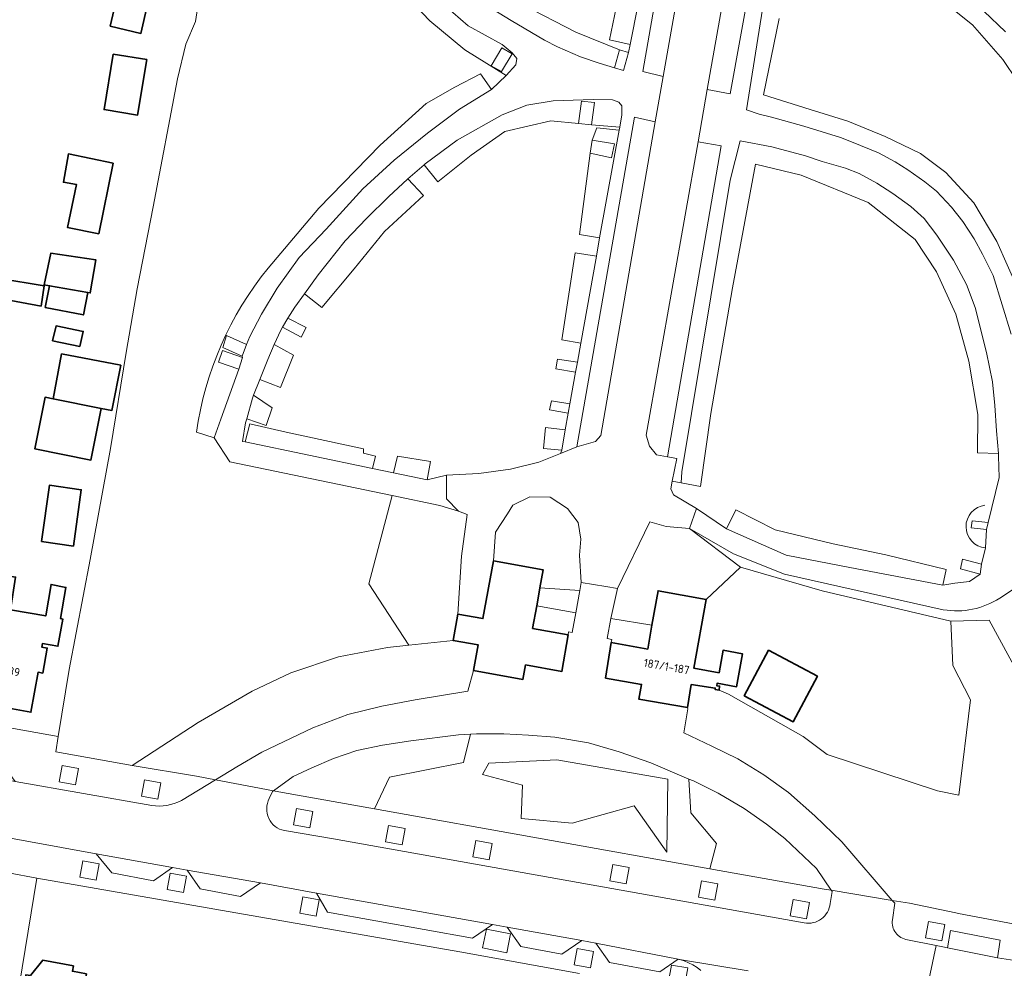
# Model space of a CAD drawing. Extents: x 151587 to 155483, y 462503 to 464608.
# Tile 121 of 236: x 153693 to 153800, y 463225 to 463328. Entities that reach past the tile are written whole.
import ezdxf
from ezdxf.enums import TextEntityAlignment as Align

# ---------------------------------------------------------------- set-up
doc = ezdxf.new("R2010")
doc.units = 0
doc.header["$LTSCALE"] = 0.5
for name, color, linetype, lineweight in [('B-RO-GR-BEPLANTING_CULTUUR_HEESTERS-GV', 251, 'CONTINUOUS', 18), ('B-RO-GR-GROENVOORZIENING-GV', 251, 'CONTINUOUS', 18), ('B-RO-GR-HAAG-G', 251, 'GR-HAAG1', 13), ('B-RO-IE-TERREINAFSCHEIDING_KUNSTMATIG_HEKWERK-G', 251, 'IE-TERREINAFSCHEIDING-KUNSTMATIG', 18), ('B-RO-OG-BEBOUWING-GV', 6, 'CONTINUOUS', 35), ('B-RO-OG-BEBOUWING-T18', 1, 'CONTINUOUS', 18), ('B-RO-OG-TERREIN_CULTUURSCHEIDING-GV', 251, 'CONTINUOUS', 18), ('B-RO-VH-VERHARDING_ASFALT-GV', 251, 'CONTINUOUS', 18), ('B-RO-VH-VERHARDING_BETONSTRAATSTEEN-GV', 251, 'CONTINUOUS', 18), ('B-RO-VH-VERHARDING_FUNDERING_ZAND-GV', 251, 'CONTINUOUS', 18), ('B-RO-VH-VERHARDING_STRAATBAKSTEEN-GV', 251, 'CONTINUOUS', 18), ('B-RO-VH-VERHARDING_TEGEL-GV', 251, 'CONTINUOUS', 18)]:
    doc.layers.add(name, color=color, linetype=linetype, lineweight=lineweight)
doc.styles.add('NLCS-ISO-M200-T18', font='NLCS-ISO.ttf', dxfattribs={"height": 0.36})
doc.linetypes.add('GR-HAAG1', pattern='A,6,[176,NLCS.SHX,S=0.125,R=0,X=0,Y=0],-2', length=8)
doc.linetypes.add('IE-TERREINAFSCHEIDING-KUNSTMATIG', pattern='A,4,[82,NLCS.SHX,S=0.75,R=90,X=0,Y=0],4,-2', length=10)

msp = doc.modelspace()

# ---------------------------------------------------------------- linework, layer by layer
at = {"layer": 'B-RO-GR-BEPLANTING_CULTUUR_HEESTERS-GV', "flags": 128}
msp.add_lwpolyline([(153763.384, 463237.483), (153763.482, 463245.412), (153751.462, 463247.492), (153744.083, 463247.131), (153743.424, 463245.917), (153747.732, 463244.732), (153747.611, 463241.137), (153753.11, 463240.637), (153759.828, 463242.495)], close=True, dxfattribs=at)
at = {"layer": 'B-RO-GR-GROENVOORZIENING-GV', "flags": 128}
for points in [[(153757.707, 463322.439), (153758.68, 463322.143), (153759.237, 463324.085), (153758.264, 463324.381), (153753.524, 463326.277), (153747.778, 463329.264), (153743.514, 463332.347), (153739.6, 463335.965), (153735.974, 463340.402), (153732.914, 463345.196), (153730.551, 463349.584), (153728.615, 463356.155), (153727.714, 463360.856), (153727.469, 463362.133), (153725.138, 463362.317)], [(153720.204, 463300.749), (153725.695, 463307.239), (153732.344, 463314.043), (153737.318, 463318.559), (153740.42, 463320.333), (153743.205, 463321.776), (153744.397, 463320.084), (153745.977, 463321.605), (153741.494, 463324.38), (153737.696, 463327.537), (153735.301, 463330.096), (153736.802, 463331.665), (153735.236, 463333.276), (153733.548, 463331.865), (153730.178, 463336.191), (153727.827, 463339.798), (153725.449, 463344.262), (153722.987, 463349.999), (153721.611, 463354.685), (153720.764, 463357.267), (153722.964, 463357.936)], [(153774.832, 463335.846), (153771.993, 463317.869), (153773.374, 463317.43), (153774.711, 463317.102), (153778.197, 463316.095), (153782.178, 463314.87), (153783.375, 463314.433), (153786.306, 463313.213), (153788.096, 463312.237), (153789.485, 463311.392), (153791.304, 463310.086), (153792.563, 463309.085), (153794.199, 463307.349), (153795.417, 463305.804), (153796.657, 463303.912), (153797.561, 463302.266), (153798.718, 463299.957), (153800.663, 463293.578)], [(153738.242, 463333.922), (153740.91, 463331.355), (153743.93, 463329.145), (153746.515, 463327.542), (153750.133, 463325.418), (153751.521, 463324.697), (153754.034, 463323.637), (153756.05, 463322.935), (153757.707, 463322.439)], [(153713.156, 463332.83), (153712.321, 463327.44), (153711.293, 463324.98), (153710.397, 463321.236), (153707.758, 463307.373), (153706.01, 463298.507), (153704.824, 463291.595), (153703.139, 463281.207), (153700.919, 463269.185), (153698.67, 463257.26), (153697.468, 463250.014), (153697.195, 463248.369), (153705.484, 463246.891), (153712.641, 463251.541), (153718.454, 463254.919), (153722.651, 463256.915), (153727.817, 463258.644), (153733.128, 463259.658), (153735.437, 463259.901), (153731.104, 463266.562), (153733.629, 463276.117), (153716.056, 463279.761), (153714.358, 463282.376), (153712.442, 463282.962)], [(153802.85, 463318.721), (153799.742, 463323.338), (153796.479, 463327.102), (153792.935, 463329.954)], [(153792.935, 463329.954), (153796.479, 463327.102), (153799.742, 463323.338), (153802.85, 463318.721)], [(153747.778, 463329.264), (153753.524, 463326.277), (153758.264, 463324.381), (153759.237, 463324.085), (153759.408, 463324.951), (153757.163, 463325.452), (153757.69, 463328.07)], [(153800.046, 463326.324), (153797.704, 463328.552)], [(153775.543, 463327.787), (153773.845, 463319.494), (153778.877, 463317.932), (153782.977, 463316.637), (153787.031, 463314.984), (153790.827, 463313.169), (153793.579, 463311.107), (153796.623, 463307.815), (153799.094, 463303.622), (153801.356, 463298.575)], [(153801.356, 463298.575), (153799.094, 463303.622), (153796.623, 463307.815), (153793.579, 463311.107), (153790.827, 463313.169), (153787.031, 463314.984), (153782.977, 463316.637), (153778.877, 463317.932), (153773.845, 463319.494), (153775.543, 463327.787)], [(153717.439, 463291.048), (153717.386, 463291.201), (153717.846, 463292.483), (153718.222, 463293.327), (153719.499, 463295.751), (153721.162, 463298.559), (153723.552, 463301.886), (153726.475, 463304.959), (153730.445, 463309.33), (153733.833, 463312.433), (153737.457, 463315.351), (153740.913, 463317.956), (153744.397, 463320.084), (153743.205, 463321.776), (153740.42, 463320.333), (153737.318, 463318.559), (153732.344, 463314.043), (153725.695, 463307.239), (153720.204, 463300.749)], [(153712.442, 463282.962), (153714.358, 463282.376), (153715.094, 463284.387), (153717.025, 463289.786), (153717.439, 463291.048)], [(153801.645, 463256.431), (153798.257, 463262.627), (153794.13, 463262.494), (153794.346, 463257.713), (153796.24, 463254), (153794.99, 463243.658), (153792.697, 463244.143), (153780.722, 463248.069), (153778.125, 463250.01), (153770.045, 463254.617), (153769.021, 463255.046), (153768.589, 463255.11), (153768.61, 463255.253), (153766.022, 463255.634), (153765.594, 463253.152), (153765.629, 463253.017), (153765.199, 463250.411), (153768.256, 463248.981), (153771.064, 463247.584), (153773.866, 463245.851), (153776.528, 463243.941), (153779.407, 463241.434), (153782.321, 463238.602), (153787.789, 463232.269), (153789.64, 463231.963), (153794.659, 463230.908), (153794.945, 463230.853), (153802.949, 463229.338)]]:
    msp.add_lwpolyline(points, dxfattribs=at)
for points in [[(153762.214, 463339.45), (153760.044, 463339.764), (153757.69, 463328.07), (153757.163, 463325.452), (153759.408, 463324.951), (153761.143, 463333.731), (153761.527, 463335.663), (153761.957, 463337.735), (153762.203, 463339.354)], [(153765.97, 463338.49), (153763.911, 463340.085), (153760.757, 463322.016), (153762.975, 463321.509)], [(153767.756, 463320.099), (153770.215, 463319.62), (153773.748, 463338.967), (153771.17, 463339.396)], [(153736.802, 463331.665), (153735.301, 463330.096), (153737.696, 463327.537), (153741.494, 463324.38), (153745.977, 463321.605), (153747.037, 463322.751), (153747.112, 463323.439), (153746.611, 463324.049), (153745.541, 463324.945), (153741.876, 463326.983), (153738.527, 463329.892)], [(153755.217, 463316.249), (153758.269, 463316.017), (153758.516, 463317.344), (153758.486, 463318.312), (153758.171, 463318.714), (153757.478, 463318.969), (153755.412, 463318.996), (153751.081, 463318.855), (153748.229, 463318.381), (153745.547, 463317.335), (153740.671, 463314.609), (153737.221, 463312.036), (153737.086, 463311.919), (153738.585, 463310.085), (153742.168, 463312.981), (153745.839, 463315.543), (153750.807, 463316.696), (153753.823, 463316.396)], [(153758.269, 463316.017), (153755.217, 463316.249), (153753.823, 463316.396), (153750.807, 463316.696), (153745.839, 463315.543), (153742.168, 463312.981), (153738.585, 463310.085), (153737.086, 463311.919), (153735.334, 463310.405), (153737.03, 463308.599), (153732.81, 463304.699), (153729.525, 463300.663), (153726.017, 463296.462), (153724.125, 463297.951), (153723.083, 463296.514), (153722.348, 463295.305), (153724.307, 463294.323), (153723.77, 463293.25), (153721.758, 463294.334), (153721.572, 463294.029), (153720.87, 463292.451), (153722.94, 463291.319), (153721.538, 463287.796), (153719.309, 463288.695), (153718.632, 463286.973), (153720.629, 463285.603), (153719.987, 463283.688), (153717.876, 463284.411), (153717.754, 463283.978), (153717.438, 463281.964), (153717.703, 463281.909), (153718.218, 463283.884), (153722.149, 463282.972), (153730.52, 463281.154), (153730.526, 463280.712), (153731.838, 463280.388), (153731.492, 463279.053), (153733.757, 463278.584), (153734.217, 463280.386), (153737.794, 463279.792), (153737.424, 463277.825), (153739.521, 463278.304), (153743.031, 463278.492), (153746.435, 463278.981), (153749.514, 463279.722), (153751.864, 463280.667), (153751.984, 463281.016), (153750.03, 463281.19), (153750.231, 463283.476), (153752.379, 463283.227), (153752.702, 463285.035), (153750.674, 463285.385), (153750.874, 463286.359), (153752.88, 463286.031), (153753.493, 463289.457), (153751.351, 463289.822), (153751.546, 463290.883), (153753.69, 463290.561), (153754.056, 463292.606), (153751.99, 463292.981), (153753.462, 463302.405), (153755.742, 463302.035), (153756.096, 463304.015), (153753.909, 463304.398), (153755.07, 463313.206), (153755.295, 463314.61), (153755.786, 463315.95), (153758.208, 463315.691)], [(153762.116, 463316.574), (153759.881, 463317.092), (153753.632, 463281.378), (153755.659, 463281.955), (153756.222, 463282.615)], [(153755.07, 463313.206), (153753.909, 463304.398), (153756.096, 463304.015), (153757.584, 463312.337), (153758.208, 463315.691), (153755.786, 463315.95), (153755.295, 463314.61)], [(153763.441, 463280.299), (153769.252, 463313.994), (153766.758, 463314.417), (153761.143, 463282.641), (153761.51, 463281.445), (153762.255, 463280.513)], [(153799.277, 463280.658), (153799.055, 463283.114), (153798.886, 463285.844), (153798.621, 463288.428), (153797.983, 463291.609), (153796.775, 463296.461), (153795.808, 463298.981), (153794.43, 463301.606), (153792.604, 463304.303), (153791.238, 463306.104), (153789.81, 463307.423), (153787.861, 463308.838), (153786.118, 463309.942), (153784.18, 463310.979), (153782.704, 463311.58), (153780.182, 463312.277), (153778.385, 463312.896), (153774.748, 463313.883), (153771.322, 463314.542), (153770.219, 463310.268), (153765.006, 463278.685), (153764.928, 463277.472), (153767.025, 463277.086), (153768.151, 463284.994), (153770.475, 463298.618), (153772.978, 463311.991), (153777.905, 463310.824), (153785.156, 463307.839), (153790.259, 463303.846), (153792.588, 463300.355), (153794.671, 463295.751), (153796.08, 463290.649), (153797.045, 463284.883), (153797.021, 463280.748)], [(153763.95, 463277.651), (153763.788, 463276.83), (153764.087, 463276.189), (153766.576, 463274.722), (153769.849, 463272.488), (153770.849, 463274.566), (153775.086, 463272.405), (153781.386, 463270.894), (153787.077, 463269.684), (153793.635, 463268.105), (153793.257, 463266.416), (153794.55, 463266.615), (153796.14, 463266.8), (153797.312, 463267.6), (153795.172, 463268.171), (153795.388, 463269.223), (153797.445, 463268.673), (153797.888, 463270.439), (153797.983, 463272.431), (153796.325, 463272.628), (153796.441, 463273.371), (153798.161, 463273.178), (153799.362, 463278.051), (153799.301, 463280.387), (153799.277, 463280.658), (153797.021, 463280.748), (153797.045, 463284.883), (153796.08, 463290.649), (153794.671, 463295.751), (153792.588, 463300.355), (153790.259, 463303.846), (153785.156, 463307.839), (153777.905, 463310.824), (153772.978, 463311.991), (153770.475, 463298.618), (153768.151, 463284.994), (153767.025, 463277.086), (153764.928, 463277.472)], [(153724.125, 463297.951), (153726.017, 463296.462), (153729.525, 463300.663), (153732.81, 463304.699), (153737.03, 463308.599), (153735.334, 463310.405), (153735.307, 463310.381), (153733.259, 463308.508), (153730.85, 463306.13), (153728.538, 463303.71), (153725.624, 463300.019)], [(153755.742, 463302.035), (153753.462, 463302.405), (153751.99, 463292.981), (153754.056, 463292.606)], [(153721.758, 463294.334), (153723.77, 463293.25), (153724.307, 463294.323), (153722.348, 463295.305)], [(153719.309, 463288.695), (153721.538, 463287.796), (153722.94, 463291.319), (153720.87, 463292.451), (153720.162, 463290.86)], [(153753.69, 463290.561), (153751.546, 463290.883), (153751.351, 463289.822), (153753.493, 463289.457)], [(153717.876, 463284.411), (153719.987, 463283.688), (153720.629, 463285.603), (153718.632, 463286.973), (153718.502, 463286.644)], [(153752.88, 463286.031), (153750.874, 463286.359), (153750.674, 463285.385), (153752.702, 463285.035)], [(153731.492, 463279.053), (153731.838, 463280.388), (153730.526, 463280.712), (153730.52, 463281.154), (153722.149, 463282.972), (153718.218, 463283.884), (153717.703, 463281.909)], [(153751.984, 463281.016), (153752.379, 463283.227), (153750.231, 463283.476), (153750.03, 463281.19)], [(153733.757, 463278.584), (153737.424, 463277.825), (153737.794, 463279.792), (153734.217, 463280.386)], [(153740.238, 463260.407), (153740.746, 463263.262), (153741.144, 463269.54), (153741.734, 463274.061), (153740.813, 463274.433), (153738.781, 463275.049), (153733.629, 463276.117), (153731.104, 463266.562), (153735.437, 463259.901)], [(153744.595, 463269.028), (153749.986, 463268.047), (153749.632, 463266.103), (153753.948, 463265.819), (153754.106, 463266.688), (153753.91, 463269.666), (153754.064, 463271.391), (153753.777, 463273.175), (153752.608, 463274.703), (153750.736, 463275.937), (153748.552, 463275.956), (153746.697, 463275.054), (153746.12, 463274.117), (153744.806, 463272.13)], [(153793.257, 463266.416), (153793.635, 463268.105), (153787.077, 463269.684), (153781.386, 463270.894), (153775.086, 463272.405), (153770.849, 463274.566), (153769.849, 463272.488), (153776.307, 463269.654), (153783.189, 463268.328)], [(153767.632, 463264.864), (153771.366, 463268.336), (153765.838, 463272.555), (153763.295, 463272.743), (153761.548, 463273.275), (153758.037, 463266.034), (153757.303, 463262.802), (153761.762, 463262.072), (153762.427, 463265.794)], [(153797.983, 463272.431), (153798.161, 463273.178), (153796.441, 463273.371), (153796.325, 463272.628)], [(153797.445, 463268.673), (153795.388, 463269.223), (153795.172, 463268.171), (153797.312, 463267.6)], [(153794.13, 463262.494), (153780.202, 463265.8), (153771.366, 463268.336), (153767.632, 463264.864), (153766.3, 463257.407), (153769.025, 463256.92), (153769.458, 463259.347), (153771.561, 463258.972), (153770.925, 463255.411), (153768.82, 463255.787), (153768.78, 463255.511), (153769.083, 463255.467), (153769.021, 463255.046), (153770.045, 463254.617), (153778.125, 463250.01), (153780.722, 463248.069), (153792.697, 463244.143), (153794.99, 463243.658), (153796.24, 463254), (153794.346, 463257.713)], [(153753.508, 463263.39), (153753.948, 463265.819), (153749.632, 463266.103), (153749.353, 463264.567), (153749.281, 463264.174)], [(153735.437, 463259.901), (153733.128, 463259.658), (153727.817, 463258.644), (153722.651, 463256.915), (153718.454, 463254.919), (153712.641, 463251.541), (153705.484, 463246.891), (153712.435, 463245.715), (153714.492, 463245.324), (153716.793, 463246.722), (153719.512, 463248.331), (153725.028, 463250.97), (153728.824, 463252.394), (153732.529, 463253.295), (153736.118, 463253.988), (153741.817, 463254.918), (153742.448, 463257.169), (153742.947, 463259.925), (153740.238, 463260.407)], [(153771.752, 463254.422), (153774.391, 463259.357), (153779.676, 463256.531), (153777.037, 463251.596)], [(153742.119, 463250.256), (153740.829, 463250.184), (153735.669, 463249.559), (153732.582, 463249.073), (153729.79, 463248.497), (153727.291, 463247.639), (153724.92, 463246.622), (153722.914, 463245.683), (153720.768, 463244.131), (153721.768, 463243.941), (153731.704, 463242.169), (153733.324, 463245.626), (153741.371, 463247.207)], [(153768.025, 463235.693), (153768.758, 463238.443), (153765.964, 463241.756), (153765.765, 463245.409), (153761.626, 463247.163), (153758.208, 463248.342), (153754.9, 463249.314), (153751.234, 463249.94), (153748.405, 463250.157), (153745.704, 463250.295), (153742.778, 463250.293), (153742.119, 463250.256), (153741.371, 463247.207), (153733.324, 463245.626), (153731.704, 463242.169)], [(153697.57, 463245.12), (153699.341, 463244.796), (153699.665, 463246.567), (153697.894, 463246.891)], [(153763.384, 463237.483), (153759.828, 463242.495), (153753.11, 463240.637), (153747.611, 463241.137), (153747.732, 463244.732), (153743.424, 463245.917), (153744.083, 463247.131), (153751.462, 463247.492), (153763.482, 463245.412)], [(153706.471, 463243.544), (153708.241, 463243.219), (153708.565, 463244.99), (153706.795, 463245.314)], [(153768.025, 463235.693), (153780.399, 463233.487), (153781.172, 463233.359), (153779.576, 463235.71), (153776.166, 463238.976), (153774.152, 463240.518), (153771.754, 463242.209), (153768.946, 463243.871), (153766.262, 463245.198), (153765.765, 463245.409), (153765.964, 463241.756), (153768.758, 463238.443)], [(153722.951, 463240.437), (153724.722, 463240.113), (153725.046, 463241.883), (153723.275, 463242.208)], [(153732.926, 463238.609), (153734.697, 463238.285), (153735.021, 463240.056), (153733.25, 463240.38)], [(153742.356, 463236.996), (153744.126, 463236.672), (153744.45, 463238.443), (153742.68, 463238.767)], [(153699.82, 463234.769), (153701.59, 463234.445), (153701.915, 463236.215), (153700.144, 463236.54)], [(153757.199, 463234.393), (153758.969, 463234.069), (153759.293, 463235.84), (153757.523, 463236.164)], [(153709.272, 463233.441), (153711.042, 463233.117), (153711.366, 463234.888), (153709.596, 463235.212)], [(153766.802, 463232.628), (153768.572, 463232.304), (153768.896, 463234.074), (153767.126, 463234.398)], [(153723.636, 463230.887), (153725.407, 463230.563), (153725.731, 463232.334), (153723.96, 463232.658)], [(153776.729, 463230.594), (153778.5, 463230.27), (153778.824, 463232.041), (153777.053, 463232.365)], [(153791.377, 463228.21), (153793.147, 463227.885), (153793.471, 463229.656), (153791.701, 463229.98)], [(153743.421, 463227.111), (153746.059, 463226.596), (153746.454, 463228.655), (153743.837, 463229.135)], [(153753.339, 463225.302), (153755.11, 463224.978), (153755.434, 463226.748), (153753.663, 463227.073)], [(153763.564, 463223.499), (153765.334, 463223.175), (153765.658, 463224.945), (153763.888, 463225.269)]]:
    msp.add_lwpolyline(points, close=True, dxfattribs=at)
at = {"layer": 'B-RO-GR-GROENVOORZIENING-GV'}
for points in [[(153712.442, 463282.962, -0.1368175), (153720.204, 463300.749)], [(153720.204, 463300.749, 0.1368175), (153712.442, 463282.962)]]:
    msp.add_lwpolyline(points, format="xyb", dxfattribs=at)
at = {"layer": 'B-RO-GR-HAAG-G'}
msp.add_lwpolyline([(153797.821, 463275.058, 0.9043096), (153797.888, 463270.439)], format="xyb", dxfattribs=at)
at = {"layer": 'B-RO-IE-TERREINAFSCHEIDING_KUNSTMATIG_HEKWERK-G', "flags": 128}
for points in [[(153697.468, 463250.014), (153698.67, 463257.26), (153700.919, 463269.185), (153703.139, 463281.207), (153704.824, 463291.595), (153706.01, 463298.507), (153707.758, 463307.373), (153710.397, 463321.236), (153711.293, 463324.98), (153712.321, 463327.44), (153713.156, 463332.83), (153715.939, 463347.023)], [(153757.707, 463322.439), (153758.264, 463324.381)], [(153759.237, 463324.085), (153758.68, 463322.143), (153757.707, 463322.439)], [(153758.264, 463324.381), (153759.237, 463324.085)], [(153753.823, 463316.396), (153754.136, 463318.817), (153755.53, 463318.67), (153755.217, 463316.249)], [(153755.217, 463316.249), (153753.823, 463316.396)], [(153755.07, 463313.206), (153757.365, 463312.698), (153757.688, 463314.182), (153755.295, 463314.61)], [(153755.295, 463314.61), (153755.07, 463313.206)], [(153717.846, 463292.483), (153715.704, 463293.441), (153715.306, 463292.157), (153717.386, 463291.201)], [(153717.025, 463289.786), (153714.838, 463290.539), (153715.252, 463291.801), (153717.439, 463291.048)], [(153717.386, 463291.201), (153717.846, 463292.483)], [(153717.439, 463291.048), (153717.025, 463289.786)], [(153771.366, 463268.336), (153780.202, 463265.8), (153794.13, 463262.494)], [(153705.484, 463246.891), (153712.641, 463251.541), (153718.454, 463254.919), (153722.651, 463256.915), (153727.817, 463258.644), (153733.128, 463259.658), (153735.437, 463259.901)], [(153740.238, 463260.407), (153735.437, 463259.901)], [(153780.722, 463248.069), (153778.125, 463250.01), (153770.045, 463254.617), (153769.021, 463255.046)], [(153705.484, 463246.891), (153697.195, 463248.369), (153697.468, 463250.014)], [(153712.435, 463245.715), (153705.484, 463246.891)], [(153731.704, 463242.169), (153721.768, 463243.941)], [(153768.025, 463235.693), (153731.704, 463242.169)], [(153780.399, 463233.487), (153768.025, 463235.693)], [(153794.945, 463230.853), (153794.659, 463230.908), (153789.64, 463231.963)], [(153803.185, 463230.233), (153802.949, 463229.338), (153794.945, 463230.853)]]:
    msp.add_lwpolyline(points, dxfattribs=at)
msp.add_lwpolyline([(153745.519, 463324.584), (153744.366, 463322.65), (153745.47, 463322.017), (153746.623, 463323.951)], close=True, dxfattribs=at)
at = {"layer": 'B-RO-OG-BEBOUWING-GV', "flags": 128}
for points in [[(153707.141, 463329.29), (153703.771, 463329.918), (153703.108, 463326.952), (153706.432, 463326.154)], [(153703.427, 463323.917), (153702.441, 463317.912), (153706.063, 463317.317), (153707.049, 463323.323)], [(153701.879, 463304.466), (153703.407, 463312.101), (153698.57, 463313.102), (153698.029, 463310.048), (153699.434, 463309.805), (153698.487, 463305.129)], [(153700.665, 463298.107), (153700.935, 463298.053), (153701.53, 463301.647), (153696.666, 463302.351), (153695.935, 463298.919), (153696.53, 463298.837)], [(153695.962, 463298.811), (153691.098, 463299.622), (153690.746, 463297.514), (153695.611, 463296.621)], [(153696.53, 463298.837), (153696.07, 463296.486), (153700.192, 463295.675), (153700.665, 463298.107)], [(153699.826, 463292.242), (153700.178, 463293.891), (153697.232, 463294.486), (153696.853, 463292.878)], [(153696.931, 463286.583), (153702.127, 463285.547), (153703.287, 463285.323), (153703.292, 463285.322), (153704.239, 463290.215), (153697.825, 463291.447)], [(153702.127, 463285.547), (153696.931, 463286.583), (153696.047, 463286.759), (153694.932, 463281.169), (153701.013, 463279.957)], [(153695.66, 463271.117), (153699.107, 463270.636), (153699.958, 463276.737), (153696.511, 463277.218)], [(153742.448, 463257.169), (153747.789, 463256.202), (153748.073, 463257.773), (153752.006, 463257.062), (153752.672, 463261.017), (153748.834, 463261.716), (153749.281, 463264.174), (153749.353, 463264.567), (153749.632, 463266.103), (153749.986, 463268.047), (153744.595, 463269.028), (153743.464, 463262.779), (153740.746, 463263.262), (153740.238, 463260.407), (153742.947, 463259.925)], [(153691.016, 463267.597), (153688.582, 463254.552), (153691.476, 463254.037), (153691.329, 463253.213), (153694.512, 463252.647), (153695.281, 463256.969), (153695.799, 463256.877), (153696.28, 463259.585), (153695.685, 463259.691), (153695.755, 463260.086), (153697.437, 463259.787), (153697.963, 463262.74), (153697.727, 463262.782), (153698.3, 463266.163), (153696.703, 463266.479), (153696.118, 463263.068), (153692.302, 463263.747), (153692.856, 463267.282)], [(153756.737, 463256.32), (153760.63, 463255.649), (153760.355, 463254.055), (153765.594, 463253.152), (153766.022, 463255.634), (153768.61, 463255.253), (153768.589, 463255.11), (153769.021, 463255.046), (153769.083, 463255.467), (153768.78, 463255.511), (153768.82, 463255.787), (153770.925, 463255.411), (153771.561, 463258.972), (153769.458, 463259.347), (153769.025, 463256.92), (153766.3, 463257.407), (153767.632, 463264.864), (153762.427, 463265.794), (153761.762, 463262.072), (153761.298, 463259.477), (153757.355, 463260.181)], [(153771.752, 463254.422), (153777.037, 463251.596), (153779.676, 463256.531), (153774.391, 463259.357)], [(153691.685, 463213.469), (153698.341, 463212.26), (153699.186, 463216.91), (153700.52, 463224.304), (153699.014, 463224.584), (153699.122, 463225.163), (153695.787, 463225.784), (153694.457, 463224.138), (153693.974, 463224.213), (153693.552, 463221.476), (153694.059, 463221.398), (153693.256, 463216.182), (153692.225, 463216.37)]]:
    msp.add_lwpolyline(points, close=True, dxfattribs=at)
at = {"layer": 'B-RO-OG-TERREIN_CULTUURSCHEIDING-GV', "flags": 128}
for points in [[(153812.896, 463330.045), (153811.979, 463324.595), (153811.373, 463320.646), (153811.519, 463317.112), (153813.857, 463310.956), (153815.13, 463306.931), (153815.951, 463302.643), (153813.696, 463302.026), (153814.036, 463300.537), (153814.351, 463297.262), (153814.585, 463294.63), (153814.207, 463291.72), (153813.387, 463287.805), (153812.239, 463283.622), (153810.156, 463277.545), (153808.473, 463273.966), (153807.734, 463272.564), (153807.17, 463271.726), (153803.933, 463267.989), (153799.412, 463265.004)], [(153793.311, 463263.746), (153776.125, 463267.599), (153770.585, 463269.813), (153765.838, 463272.555), (153771.366, 463268.336), (153780.202, 463265.8), (153794.13, 463262.494), (153798.257, 463262.627), (153801.645, 463256.431), (153808.841, 463251.708), (153810.065, 463256.354)]]:
    msp.add_lwpolyline(points, dxfattribs=at)
at = {"layer": 'B-RO-OG-TERREIN_CULTUURSCHEIDING-GV'}
msp.add_lwpolyline([(153799.412, 463265.004, -0.1884896), (153793.311, 463263.746)], format="xyb", dxfattribs=at)
at = {"layer": 'B-RO-VH-VERHARDING_ASFALT-GV', "flags": 128}
msp.add_lwpolyline([(153765.97, 463338.49), (153762.975, 463321.509), (153762.116, 463316.574), (153756.222, 463282.615), (153755.659, 463281.955), (153753.632, 463281.378), (153751.864, 463280.667), (153749.514, 463279.722), (153746.435, 463278.981), (153743.031, 463278.492), (153739.521, 463278.304), (153739.511, 463275.749), (153740.813, 463274.433), (153741.734, 463274.061), (153741.144, 463269.54), (153740.746, 463263.262), (153743.464, 463262.779), (153744.595, 463269.028), (153744.806, 463272.13), (153746.12, 463274.117), (153746.697, 463275.054), (153748.552, 463275.956), (153750.736, 463275.937), (153752.608, 463274.703), (153753.777, 463273.175), (153754.064, 463271.391), (153753.91, 463269.666), (153754.106, 463266.688), (153756.754, 463266.248), (153758.037, 463266.034), (153761.548, 463273.275), (153763.295, 463272.743), (153765.838, 463272.555), (153766.576, 463274.722), (153764.087, 463276.189), (153763.788, 463276.83), (153763.95, 463277.651), (153764.438, 463280.119), (153763.441, 463280.299), (153762.255, 463280.513), (153761.51, 463281.445), (153761.143, 463282.641), (153766.758, 463314.417), (153767.756, 463320.099), (153771.17, 463339.396)], dxfattribs=at)
at = {"layer": 'B-RO-VH-VERHARDING_BETONSTRAATSTEEN-GV', "flags": 128}
for points in [[(153701.58, 463237.304), (153703.26, 463235.237), (153707.79, 463234.402), (153709.835, 463235.843)], [(153711.442, 463235.555), (153712.826, 463233.51), (153717.207, 463232.704), (153719.371, 463234.176)], [(153725.421, 463233.052), (153726.625, 463231.006), (153742.331, 463228.185), (153744.495, 463229.657)], [(153754.18, 463227.931), (153746.076, 463229.368), (153747.546, 463227.265), (153751.986, 463226.459)], [(153793.766, 463227.138), (153799.163, 463226.045), (153799.459, 463227.944), (153794.094, 463229.012)], [(153755.7, 463227.644), (153757.172, 463225.539), (153762.626, 463224.53), (153764.596, 463225.901)]]:
    msp.add_lwpolyline(points, close=True, dxfattribs=at)
msp.add_lwpolyline([(153814.627, 463221.272), (153813.015, 463222.026), (153811.651, 463222.613), (153810.002, 463223.27), (153808.327, 463223.875), (153807.202, 463224.248), (153806.069, 463224.599), (153803.967, 463225.115), (153802.308, 463225.506), (153802.277, 463225.503), (153800.594, 463225.846), (153799.163, 463226.045), (153793.766, 463227.138), (153793.247, 463227.241), (153792.544, 463227.381), (153791.242, 463221.261), (153799.597, 463219.553), (153802.593, 463218.897)], dxfattribs=at)
at = {"layer": 'B-RO-VH-VERHARDING_FUNDERING_ZAND-GV', "flags": 128}
for points in [[(153799.412, 463265.004), (153803.933, 463267.989), (153807.17, 463271.726), (153807.734, 463272.564), (153808.473, 463273.966), (153810.156, 463277.545), (153812.239, 463283.622), (153813.387, 463287.805), (153814.207, 463291.72), (153814.585, 463294.63), (153814.351, 463297.262), (153814.036, 463300.537), (153813.696, 463302.026), (153812.516, 463307.642), (153811.029, 463312.5), (153809.027, 463318.381), (153808.904, 463320.512), (153809.152, 463323.009), (153809.468, 463324.995), (153820.958, 463389.866)], [(153738.527, 463329.892), (153741.876, 463326.983), (153745.541, 463324.945), (153746.611, 463324.049), (153747.112, 463323.439), (153747.037, 463322.751), (153745.977, 463321.605), (153744.397, 463320.084), (153740.913, 463317.956), (153737.457, 463315.351), (153733.833, 463312.433), (153730.445, 463309.33), (153726.475, 463304.959), (153723.552, 463301.886), (153721.162, 463298.559), (153719.499, 463295.751), (153718.222, 463293.327), (153717.846, 463292.483), (153717.386, 463291.201), (153717.439, 463291.048), (153717.025, 463289.786), (153715.094, 463284.387), (153714.358, 463282.376), (153716.056, 463279.761), (153733.629, 463276.117), (153738.781, 463275.049), (153740.813, 463274.433), (153739.511, 463275.749), (153739.521, 463278.304), (153737.424, 463277.825), (153733.757, 463278.584), (153731.492, 463279.053), (153717.703, 463281.909), (153717.438, 463281.964), (153717.754, 463283.978), (153717.876, 463284.411), (153718.502, 463286.644), (153718.632, 463286.973), (153719.309, 463288.695), (153720.162, 463290.86), (153720.87, 463292.451), (153721.572, 463294.029), (153721.758, 463294.334), (153722.348, 463295.305), (153723.083, 463296.514), (153724.125, 463297.951), (153725.624, 463300.019), (153728.538, 463303.71), (153730.85, 463306.13), (153733.259, 463308.508), (153735.307, 463310.381), (153735.334, 463310.405), (153737.086, 463311.919), (153737.221, 463312.036), (153740.671, 463314.609), (153745.547, 463317.335), (153748.229, 463318.381), (153751.081, 463318.855), (153755.412, 463318.996), (153757.478, 463318.969), (153758.171, 463318.714), (153758.486, 463318.312), (153758.516, 463317.344), (153758.269, 463316.017), (153758.208, 463315.691), (153757.584, 463312.337), (153756.096, 463304.015), (153755.742, 463302.035), (153754.056, 463292.606), (153753.69, 463290.561), (153753.493, 463289.457), (153752.88, 463286.031), (153752.702, 463285.035), (153752.379, 463283.227), (153751.984, 463281.016), (153751.864, 463280.667), (153753.632, 463281.378), (153759.881, 463317.092), (153762.116, 463316.574), (153762.975, 463321.509), (153760.757, 463322.016), (153763.911, 463340.085)], [(153773.748, 463338.967), (153770.215, 463319.62), (153767.756, 463320.099), (153766.758, 463314.417), (153769.252, 463313.994), (153763.441, 463280.299), (153764.438, 463280.119), (153763.95, 463277.651), (153764.928, 463277.472), (153765.006, 463278.685), (153770.219, 463310.268), (153771.322, 463314.542), (153774.748, 463313.883), (153778.385, 463312.896), (153780.182, 463312.277), (153782.704, 463311.58), (153784.18, 463310.979), (153786.118, 463309.942), (153787.861, 463308.838), (153789.81, 463307.423), (153791.238, 463306.104), (153792.604, 463304.303), (153794.43, 463301.606), (153795.808, 463298.981), (153796.775, 463296.461), (153797.983, 463291.609), (153798.621, 463288.428), (153798.886, 463285.844), (153799.055, 463283.114), (153799.277, 463280.658), (153799.301, 463280.387), (153799.362, 463278.051), (153798.161, 463273.178), (153797.983, 463272.431), (153797.888, 463270.439), (153797.445, 463268.673), (153797.312, 463267.6), (153796.14, 463266.8), (153794.55, 463266.615), (153793.257, 463266.416), (153783.189, 463268.328), (153776.307, 463269.654), (153769.849, 463272.488), (153766.576, 463274.722), (153765.838, 463272.555), (153770.585, 463269.813), (153776.125, 463267.599), (153793.311, 463263.746)], [(153800.663, 463293.578), (153798.718, 463299.957), (153797.561, 463302.266), (153796.657, 463303.912), (153795.417, 463305.804), (153794.199, 463307.349), (153792.563, 463309.085), (153791.304, 463310.086), (153789.485, 463311.392), (153788.096, 463312.237), (153786.306, 463313.213), (153783.375, 463314.433), (153782.178, 463314.87), (153778.197, 463316.095), (153774.711, 463317.102), (153773.374, 463317.43), (153771.993, 463317.869), (153774.832, 463335.846)], [(153761.143, 463333.731), (153759.408, 463324.951), (153759.237, 463324.085), (153758.68, 463322.143), (153757.707, 463322.439), (153756.05, 463322.935), (153754.034, 463323.637), (153751.521, 463324.697), (153750.133, 463325.418), (153746.515, 463327.542), (153743.93, 463329.145)], [(153797.704, 463328.552), (153800.046, 463326.324)]]:
    msp.add_lwpolyline(points, dxfattribs=at)
at = {"layer": 'B-RO-VH-VERHARDING_FUNDERING_ZAND-GV'}
msp.add_lwpolyline([(153793.311, 463263.746, 0.1884896), (153799.412, 463265.004)], format="xyb", dxfattribs=at)
at = {"layer": 'B-RO-VH-VERHARDING_STRAATBAKSTEEN-GV', "flags": 128}
for points in [[(153707.591, 463242.557), (153692.808, 463245.147), (153680.054, 463247.48), (153679.113, 463241.43), (153680.241, 463241.227), (153681.761, 463240.909), (153690.282, 463239.382), (153701.58, 463237.304), (153709.835, 463235.843), (153711.442, 463235.555), (153719.371, 463234.176), (153725.421, 463233.052), (153744.495, 463229.657), (153746.076, 463229.368), (153754.18, 463227.931), (153755.7, 463227.644), (153764.596, 463225.901), (153764.716, 463225.878), (153764.752, 463225.872), (153772.18, 463224.644)], [(153720.328, 463243.291), (153720.68, 463244.067), (153720.768, 463244.131), (153714.492, 463245.324), (153710.802, 463243.083)], [(153778.252, 463229.837), (153773.175, 463230.742), (153727.261, 463238.928), (153721.956, 463239.818)], [(153787.806, 463230.164), (153788.062, 463231.95), (153787.789, 463232.269), (153781.172, 463233.359), (153781.267, 463233.219), (153781.067, 463231.938)], [(153791.242, 463221.261), (153792.544, 463227.381), (153789.426, 463228.001)], [(153772.18, 463224.644), (153764.752, 463225.872), (153765.251, 463225.718), (153765.734, 463225.521), (153766.198, 463225.283), (153766.639, 463225.005), (153767.054, 463224.689)]]:
    msp.add_lwpolyline(points, dxfattribs=at)
at = {"layer": 'B-RO-VH-VERHARDING_STRAATBAKSTEEN-GV'}
for points in [[(153710.802, 463243.083, -0.1662797), (153707.591, 463242.557)], [(153721.956, 463239.818, -0.503268), (153720.328, 463243.291)], [(153781.067, 463231.938, -0.4406429), (153778.252, 463229.837)], [(153789.426, 463228.001, -0.4205892), (153787.806, 463230.164)]]:
    msp.add_lwpolyline(points, format="xyb", dxfattribs=at)
at = {"layer": 'B-RO-VH-VERHARDING_STRAATBAKSTEEN-GV', "flags": 128}
msp.add_lwpolyline([(153689.013, 463196.968), (153690.075, 463202.966), (153690.847, 463207.836), (153691.408, 463211.825), (153691.685, 463213.469), (153695.162, 463234.684), (153692.095, 463235.251), (153686.85, 463202.193), (153685.807, 463196.128), (153685.54, 463194.811), (153683.004, 463184.445), (153681.242, 463175.801), (153684.982, 463175.088), (153685.268, 463176.845), (153687.065, 463186.835), (153688.069, 463192.215), (153688.488, 463194.497), (153688.708, 463195.528)], close=True, dxfattribs=at)
at = {"layer": 'B-RO-VH-VERHARDING_TEGEL-GV', "flags": 128}
for points in [[(153765.594, 463253.152), (153760.355, 463254.055), (153760.63, 463255.649), (153756.737, 463256.32), (153757.355, 463260.181), (153757.416, 463260.523), (153756.913, 463260.613), (153757.303, 463262.802), (153758.037, 463266.034), (153756.754, 463266.248), (153754.106, 463266.688), (153753.948, 463265.819), (153753.508, 463263.39), (153753.132, 463261.288), (153752.734, 463261.359), (153752.672, 463261.017), (153752.006, 463257.062), (153748.073, 463257.773), (153747.789, 463256.202), (153742.448, 463257.169), (153741.817, 463254.918), (153736.118, 463253.988), (153732.529, 463253.295), (153728.824, 463252.394), (153725.028, 463250.97), (153719.512, 463248.331), (153716.793, 463246.722), (153714.492, 463245.324), (153720.768, 463244.131), (153722.914, 463245.683), (153724.92, 463246.622), (153727.291, 463247.639), (153729.79, 463248.497), (153732.582, 463249.073), (153735.669, 463249.559), (153740.829, 463250.184), (153742.119, 463250.256), (153742.778, 463250.293), (153745.704, 463250.295), (153748.405, 463250.157), (153751.234, 463249.94), (153754.9, 463249.314), (153758.208, 463248.342), (153761.626, 463247.163), (153765.765, 463245.409), (153766.262, 463245.198), (153768.946, 463243.871), (153771.754, 463242.209), (153774.152, 463240.518), (153776.166, 463238.976), (153779.576, 463235.71), (153781.172, 463233.359), (153787.789, 463232.269), (153782.321, 463238.602), (153779.407, 463241.434), (153776.528, 463243.941), (153773.866, 463245.851), (153771.064, 463247.584), (153768.256, 463248.981), (153765.199, 463250.411), (153765.629, 463253.017)], [(153752.672, 463261.017), (153752.734, 463261.359), (153753.132, 463261.288), (153753.508, 463263.39), (153749.281, 463264.174), (153748.834, 463261.716)], [(153761.762, 463262.072), (153757.303, 463262.802), (153756.913, 463260.613), (153757.416, 463260.523), (153757.355, 463260.181), (153761.298, 463259.477)], [(153697.57, 463245.12), (153697.894, 463246.891), (153699.665, 463246.567), (153699.341, 463244.796)], [(153706.471, 463243.544), (153706.795, 463245.314), (153708.565, 463244.99), (153708.241, 463243.219)], [(153722.951, 463240.437), (153723.275, 463242.208), (153725.046, 463241.883), (153724.722, 463240.113)], [(153732.926, 463238.609), (153733.25, 463240.38), (153735.021, 463240.056), (153734.697, 463238.285)], [(153742.356, 463236.996), (153742.68, 463238.767), (153744.45, 463238.443), (153744.126, 463236.672)], [(153699.82, 463234.769), (153700.144, 463236.54), (153701.915, 463236.215), (153701.59, 463234.445)], [(153757.199, 463234.393), (153757.523, 463236.164), (153759.293, 463235.84), (153758.969, 463234.069)], [(153709.272, 463233.441), (153709.596, 463235.212), (153711.366, 463234.888), (153711.042, 463233.117)], [(153766.802, 463232.628), (153767.126, 463234.398), (153768.896, 463234.074), (153768.572, 463232.304)], [(153723.636, 463230.887), (153723.96, 463232.658), (153725.731, 463232.334), (153725.407, 463230.563)], [(153776.729, 463230.594), (153777.053, 463232.365), (153778.824, 463232.041), (153778.5, 463230.27)], [(153791.377, 463228.21), (153791.701, 463229.98), (153793.471, 463229.656), (153793.147, 463227.885)], [(153743.421, 463227.111), (153743.837, 463229.135), (153746.454, 463228.655), (153746.059, 463226.596)], [(153753.339, 463225.302), (153753.663, 463227.073), (153755.434, 463226.748), (153755.11, 463224.978)], [(153763.564, 463223.499), (153763.888, 463225.269), (153765.658, 463224.945), (153765.334, 463223.175)]]:
    msp.add_lwpolyline(points, close=True, dxfattribs=at)
for points in [[(153696.452, 463250.197), (153656.307, 463257.37), (153654.542, 463257.675)], [(153661.17, 463251.244), (153662.004, 463250.918), (153662.585, 463250.73), (153663.195, 463250.533), (153665.188, 463252.084), (153676.019, 463249.953), (153677.252, 463247.996), (153678.653, 463247.736), (153681.026, 463249.001), (153691.308, 463247.249), (153692.808, 463245.147), (153707.591, 463242.557)], [(153710.802, 463243.083), (153714.492, 463245.324), (153712.435, 463245.715), (153705.484, 463246.891), (153697.195, 463248.369), (153697.468, 463250.014), (153696.452, 463250.197)], [(153720.68, 463244.067), (153720.328, 463243.291)], [(153781.067, 463231.938), (153781.267, 463233.219), (153781.172, 463233.359), (153780.399, 463233.487), (153768.025, 463235.693), (153731.704, 463242.169), (153721.768, 463243.941), (153720.768, 463244.131), (153720.68, 463244.067)], [(153767.054, 463224.689), (153766.639, 463225.005), (153766.198, 463225.283), (153765.734, 463225.521), (153765.251, 463225.718), (153764.752, 463225.872), (153764.716, 463225.878), (153764.596, 463225.901), (153762.626, 463224.53), (153757.172, 463225.539), (153755.7, 463227.644), (153754.18, 463227.931), (153751.986, 463226.459), (153747.546, 463227.265), (153746.076, 463229.368), (153744.495, 463229.657), (153742.331, 463228.185), (153726.625, 463231.006), (153725.421, 463233.052), (153719.371, 463234.176), (153717.207, 463232.704), (153712.826, 463233.51), (153711.442, 463235.555), (153709.835, 463235.843), (153707.79, 463234.402), (153703.26, 463235.237), (153701.58, 463237.304), (153690.282, 463239.382)], [(153721.956, 463239.818), (153727.261, 463238.928), (153773.175, 463230.742), (153778.252, 463229.837)], [(153692.095, 463235.251), (153695.162, 463234.684), (153740.941, 463226.688), (153753.905, 463224.357)], [(153793.766, 463227.138), (153794.094, 463229.012), (153799.459, 463227.944), (153799.163, 463226.045), (153800.594, 463225.846), (153802.277, 463225.503), (153802.308, 463225.506), (153803.672, 463225.638), (153805.47, 463226.038), (153806.694, 463226.513), (153807.493, 463227.037), (153808.167, 463227.762), (153808.486, 463228.319), (153803.185, 463230.233), (153802.949, 463229.338), (153794.945, 463230.853), (153794.659, 463230.908), (153789.64, 463231.963), (153787.789, 463232.269), (153788.062, 463231.95), (153787.806, 463230.164)], [(153789.426, 463228.001), (153792.544, 463227.381), (153793.247, 463227.241), (153793.766, 463227.138)]]:
    msp.add_lwpolyline(points, dxfattribs=at)
at = {"layer": 'B-RO-VH-VERHARDING_TEGEL-GV'}
for points in [[(153707.591, 463242.557, 0.1662797), (153710.802, 463243.083)], [(153720.328, 463243.291, 0.503268), (153721.956, 463239.818)], [(153778.252, 463229.837, 0.4406429), (153781.067, 463231.938)], [(153787.806, 463230.164, 0.4205892), (153789.426, 463228.001)]]:
    msp.add_lwpolyline(points, format="xyb", dxfattribs=at)

# ---------------------------------------------------------------- texts
at = {"layer": 'B-RO-OG-BEBOUWING-T18', "style": 'NLCS-ISO-M200-T18'}
for s, rotation, p in [('187/1-187', 350.2, (153763.345, 463257.599)), ('189', 349.9, (153692.478, 463257.071))]:
    msp.add_text(s, height=0.9, rotation=rotation, dxfattribs=at).set_placement(p, align=Align.MIDDLE)

doc.saveas('drawing.dxf')
